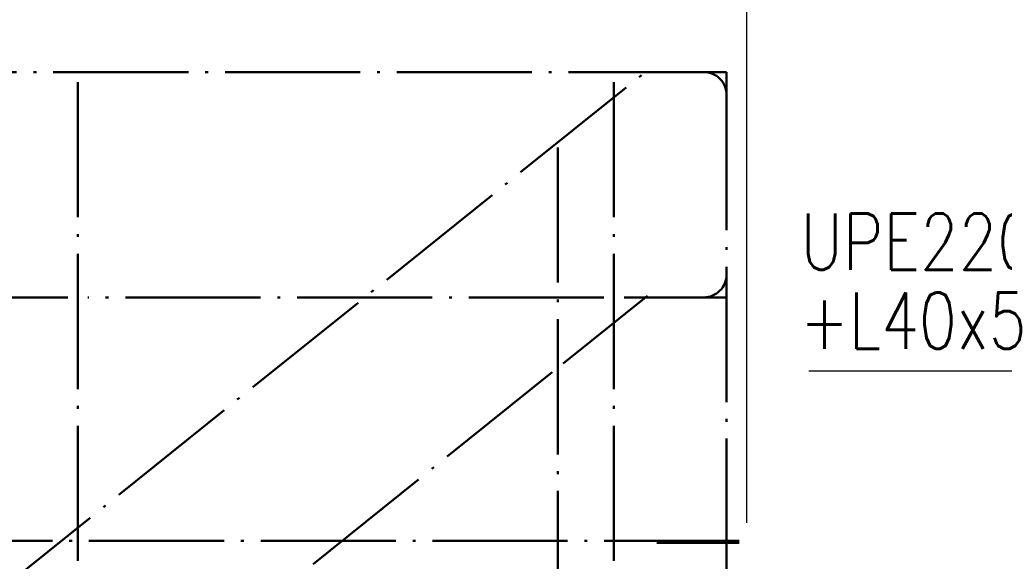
# Paper-space layout 'Layout1' of a CAD drawing. Extents: x -2 to 1033, y -36 to 596.
# Tile 14 of 182: x 145 to 188, y 177 to 201. Entities that reach past the tile are written whole.
import ezdxf

# ---------------------------------------------------------------- set-up
doc = ezdxf.new("R2010")
doc.units = 0
doc.linetypes.add('ACAD_ISO04W100', pattern=[30.5, 24, -3, 0.5, -3])
doc.layers.get('0').update_dxf_attribs({"linetype": 'CONTINUOUS'})
doc.layers.get('DEFPOINTS').update_dxf_attribs({"color": 132, "linetype": 'CONTINUOUS'})
for name, color, linetype, lineweight in [('SS_2.ET-HALA_TaO-VESTAVBA_A1÷B2-SCHODISTE-ZABRADLI', 40, 'CONTINUOUS', 50), ('SS_2.ET-HALA_TaO-VESTAVBA_A1÷B2-ZABRADLI', 30, 'CONTINUOUS', 50), ('SS_KOTY', 3, 'CONTINUOUS', 25), ('SS_POPIS_PROFILU', 13, 'CONTINUOUS', 25)]:
    doc.layers.add(name, color=color, linetype=linetype, lineweight=lineweight)
doc.styles.add('ROMANS', font='romans.shx', dxfattribs={"width": 0.8})
doc.styles.add('romans.shx', font='romans.shx', dxfattribs={"height": 5})
doc.dimstyles.new('A-1_(2.5)_50AS', dxfattribs={"dimtxt": 2.5, "dimasz": 2, "dimexe": 1, "dimexo": 2, "dimgap": 0, "dimtad": 0, "dimdec": 1, "dimlfac": 50, "dimrnd": 1, "dimtxsty": 'ROMANS', "dimblk1": 'OBLIQUE', "dimblk2": 'OBLIQUE', "dimsah": 1, "dimcen": 2, "dimclrd": 256, "dimclre": 256, "dimclrt": 256, "dimadec": 1, "dimazin": 2, "dimtfac": 0.714286, "dimtdec": 1, "dimtmove": 0, "dimatfit": 3, "dimldrblk": 'OPEN', "dimfxl": 1, "dimtvp": 1.142857, "dimtfill": 1, "dimtolj": 1, "dimlwd": -1, "dimlwe": -1, "dimarcsym": 0})

# ---------------------------------------------------------------- blocks, each defined once
blk = doc.blocks.new('_Oblique')
at = {"color": 0, "linetype": 'ByBlock', "lineweight": -2}
blk.add_line((-0.5, -0.5), (0.5, 0.5), dxfattribs=at)
blk = doc.blocks.new('*D42')
at = {"layer": 'DEFPOINTS', "color": 0, "transparency": 16777216}
for p in [(196.939, 207.408), (176.939, 176.73, -21280.5), (196.939, 176.73, -21268.5)]:
    blk.add_point(p, dxfattribs=at)
at = {"layer": 'SS_KOTY', "transparency": 16777216}
for p, q in [((176.939, 178.73), (176.939, 208.408)), ((196.939, 178.73), (196.939, 208.408)), ((176.939, 207.408), (196.939, 207.408))]:
    blk.add_line(p, q, dxfattribs=at)
at = {"layer": 'SS_KOTY', "transparency": 16777216, "xscale": 2, "yscale": 2, "zscale": 2, "rotation": 180}
blk.add_blockref('_Oblique', (176.939, 207.408), dxfattribs=at)
at = {"layer": 'SS_KOTY', "transparency": 16777216, "xscale": 2, "yscale": 2, "zscale": 2}
blk.add_blockref('_Oblique', (196.939, 207.408), dxfattribs=at)
at = {"layer": 'SS_KOTY', "transparency": 16777216, "insert": (186.939, 210.265), "char_height": 2.5, "attachment_point": 5, "style": 'ROMANS', "bg_fill": 3, "box_fill_scale": 1.1, "bg_fill_color": 256, "bg_fill_true_color": 13158600, "bg_fill_transparency": 0}
blk.add_mtext('\\A1;1000', dxfattribs=at)
blk = doc.blocks.new('_OPEN')
at = {"color": 0, "linetype": 'ByBlock'}
for p, q in [((-1, 0.167), (0, 0)), ((0, 0), (-1, -0.167)), ((0, 0), (-1, 0))]:
    blk.add_line(p, q, dxfattribs=at)

psp = doc.layouts.get("Layout1")

# ---------------------------------------------------------------- linework, layer by layer
at = {"layer": 'SS_2.ET-HALA_TaO-VESTAVBA_A1÷B2-SCHODISTE-ZABRADLI', "color": 7, "linetype": 'ACAD_ISO04W100', "ltscale": 0.25}
for p, q in [((95.5179, 137.0318), (172.5619, 198.8275)), ((175.0186, 198.7296), (172.2835, 198.7296)), ((168.5396, 195.3876), (168.5396, 173.2443)), ((168.7844, 185.7976), (172.5277, 188.8)), ((175.3386, 188.7296), (172.3275, 188.7296)), ((145.7846, 167.3498), (168.2948, 185.4049))]:
    psp.add_line(p, q, dxfattribs=at)
at = {"layer": 'SS_2.ET-HALA_TaO-VESTAVBA_A1÷B2-ZABRADLI', "color": 7, "linetype": 'ACAD_ISO04W100', "ltscale": 0.25}
for p, q in [((175.0186, 198.7296), (95.6586, 198.7296)), ((147.2386, 198.2846), (147.2386, 171.3296)), ((171.0386, 198.2846), (171.0386, 171.3296)), ((146.7936, 188.7296), (123.8836, 188.7296)), ((170.5936, 188.7296), (147.6836, 188.7296)), ((171.4836, 188.7296), (175.0186, 188.7296))]:
    psp.add_line(p, q, dxfattribs=at)

# ---------------------------------------------------------------- dimensions: what is measured, and where the dimension line sits
at = {"layer": 'SS_KOTY'}
dim = psp.add_linear_dim(base=(196.9386, 207.4083), p1=(176.9386, 176.7296, -21280.5), p2=(196.9386, 176.7296, -21268.5), dimstyle='A-1_(2.5)_50AS', dxfattribs=at)
dim.commit()
dim.dimension.update_dxf_attribs({"geometry": '*D42', "text_midpoint": (186.9386, 210.2654)})

# ---------------------------------------------------------------- next in the draw order: linework, layer by layer
at = {"layer": 'SS_2.ET-HALA_TaO-VESTAVBA_A1÷B2-SCHODISTE-ZABRADLI', "color": 7, "linetype": 'ACAD_ISO04W100', "ltscale": 0.25}
for p, q in [((176.0386, 197.7096), (176.0386, 176.6296)), ((172.9386, 177.8296), (176.6036, 177.8296))]:
    psp.add_line(p, q, dxfattribs=at)
at = {"layer": 'SS_2.ET-HALA_TaO-VESTAVBA_A1÷B2-SCHODISTE-ZABRADLI', "color": 7, "linetype": 'ACAD_ISO04W100', "ltscale": 0.25, "extrusion": (6.12323e-17, -1, -6.12323e-17)}
for centre, radius in [((175.0186, 0, -198.7296), 1.02), ((175.3386, 0, -188.7296), 0.7)]:
    psp.add_arc(centre, radius, 0, 90, dxfattribs=at)
at = {"layer": 'SS_2.ET-HALA_TaO-VESTAVBA_A1÷B2-SCHODISTE-ZABRADLI', "color": 7, "linetype": 'ACAD_ISO04W100', "ltscale": 0.25, "extrusion": (-1, -6.12323e-17, 0)}
psp.add_arc((-197.7096, 0, -176.0386), 1.02, 180, 270, dxfattribs=at)
at = {"layer": 'SS_2.ET-HALA_TaO-VESTAVBA_A1÷B2-ZABRADLI', "color": 7, "linetype": 'ACAD_ISO04W100', "ltscale": 0.25}
psp.add_line((176.6036, 177.9296), (94.0736, 177.9296), dxfattribs=at)
for centre, start, end in [((175.0186, 197.7096), 0, 90), ((175.0186, 189.7496), 270, 0)]:
    psp.add_arc(centre, 1.02, start, end, dxfattribs=at)
at = {"layer": 'SS_POPIS_PROFILU', "color": 13}
psp.add_lwpolyline([(190.5332, 176.3896), (193.7827, 185.4525), (179.6875, 185.4525)], dxfattribs=at)

# ---------------------------------------------------------------- next in the draw order: texts
at = {"layer": 'SS_POPIS_PROFILU', "color": 13, "style": 'romans.shx', "width": 0.8}
for s, p in [('UPE220+', (179.3103, 189.9525)), ('+L40x5', (179.2893, 186.4525))]:
    psp.add_text(s, height=2.5, dxfattribs=at).set_placement(p)

doc.saveas('drawing.dxf')
